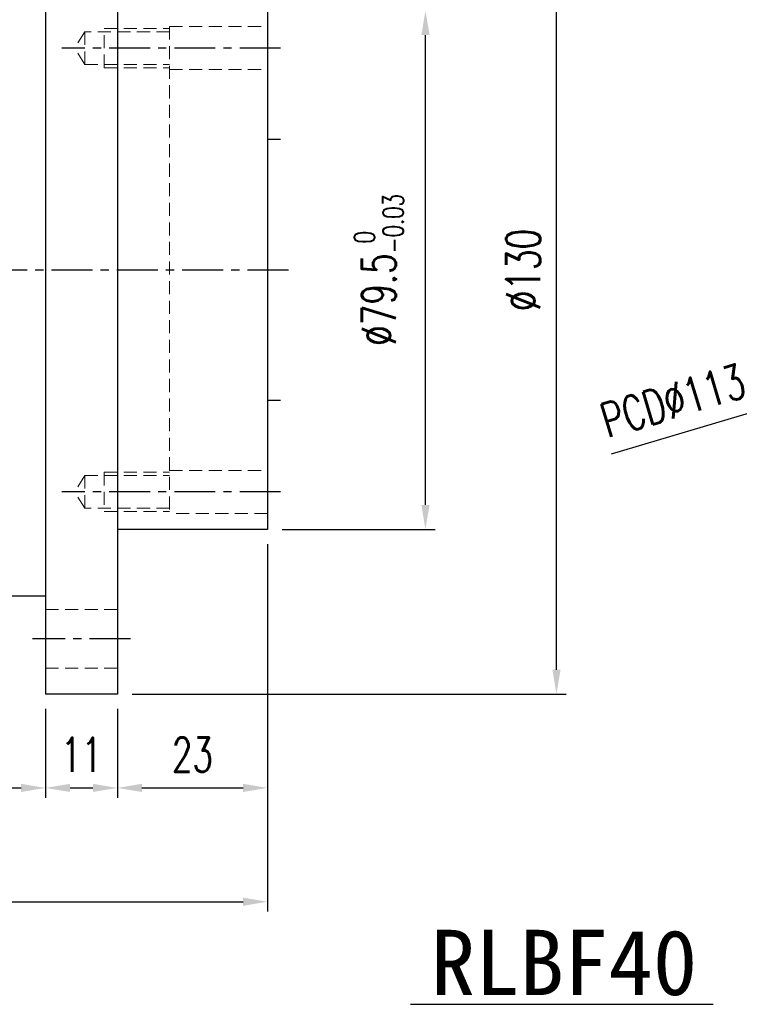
# Model space of a CAD drawing. Header units: millimetres. Extents: x -96 to 653, y -113 to 115.
# Tile 97 of 99: x 395 to 506, y -113 to 38. Entities that reach past the tile are written whole.
import ezdxf
from ezdxf.enums import TextEntityAlignment as Align

# ---------------------------------------------------------------- set-up
doc = ezdxf.new("R2010")
doc.units = ezdxf.units.MM
doc.linetypes.add('CENTER', pattern=[2, 1.25, -0.25, 0.25, -0.25])
doc.linetypes.add('DASHED', pattern=[0.75, 0.5, -0.25])
for name, color, linetype in [('CHA', 7, 'Continuous'), ('CL', 1, 'CENTER'), ('DIM', 4, 'Continuous'), ('HID', 2, 'DASHED'), ('OUT', 3, 'Continuous')]:
    doc.layers.add(name, color=color, linetype=linetype)
doc.styles.add('DIM-7', font='SIMPLEX.shx', dxfattribs={"width": 0.7, "bigfont": 'chineset.shx'})
doc.styles.add('T', font='kaiu.ttf')
doc.dimstyles.new('CNS', dxfattribs={"dimtxt": 3.5, "dimasz": 2.5, "dimexe": 1, "dimexo": 1.5, "dimgap": 0.09, "dimtad": 0, "dimdsep": 46, "dimtxsty": 'DIM-7', "dimcen": 0.09, "dimclrd": 1, "dimclre": 1, "dimclrt": 4, "dimadec": 0, "dimazin": 0, "dimtfac": 1, "dimtix": 1, "dimtmove": 2, "dimatfit": 3, "dimfxl": 1, "dimtvp": 0.971429, "dimtolj": 1, "dimarcsym": 0})

# ---------------------------------------------------------------- blocks, each defined once
blk = doc.blocks.new('*D15')
at = {"layer": 'DEFPOINTS', "color": 0}
for p in [(634.4, 16.17), (526.12, -16.17)]:
    blk.add_point(p, dxfattribs=at)
at = {"layer": 'DIM', "color": 7, "lineweight": -2}
for p, q in [((637.99, 17.24), (641.58, 18.31)), ((634.4, 16.17), (526.12, -16.17)), ((485.96, -28.16), (522.53, -17.24))]:
    blk.add_line(p, q, dxfattribs=at)
at = {"layer": 'DIM', "color": 7}
for points in [[(637.81, 17.84), (638.17, 16.64), (634.4, 16.17)], [(522.35, -16.64), (522.71, -17.84), (526.12, -16.17)]]:
    blk.add_solid(points, dxfattribs=at)
at = {"layer": 'DIM', "color": 7, "insert": (495.36, -20.03), "char_height": 5.25, "attachment_point": 5, "rotation": 16.6261, "style": 'DIM-7'}
blk.add_mtext('\\A1;PCD∅113', dxfattribs=at)
blk = doc.blocks.new('*D16')
at = {"layer": 'DEFPOINTS', "color": 0}
for p in [(433.26, 39.75), (457.44, 39.75), (433.26, -39.75)]:
    blk.add_point(p, dxfattribs=at)
at = {"layer": 'DIM', "color": 7, "lineweight": -2}
for p, q in [((435.51, 39.75), (458.94, 39.75)), ((457.44, -36), (457.44, 36)), ((435.51, -39.75), (458.94, -39.75))]:
    blk.add_line(p, q, dxfattribs=at)
at = {"layer": 'DIM', "color": 7}
for points in [[(456.82, 36), (458.07, 36), (457.44, 39.75)], [(456.82, -36), (458.07, -36), (457.44, -39.75)]]:
    blk.add_solid(points, dxfattribs=at)
at = {"layer": 'DIM', "color": 7, "insert": (450.3, 0), "char_height": 5.25, "attachment_point": 5, "rotation": 90, "style": 'DIM-7'}
blk.add_mtext('\\A1;%%C79.5{\\H3.150000;\\S 0^ -0.03;}', dxfattribs=at)
blk = doc.blocks.new('*D17')
at = {"layer": 'DEFPOINTS', "color": 0}
for p in [(410.26, 65), (477.51, 65), (410.26, -65)]:
    blk.add_point(p, dxfattribs=at)
at = {"layer": 'DIM', "color": 7, "lineweight": -2}
for p, q in [((412.51, 65), (479.01, 65)), ((477.51, -61.25), (477.51, 61.25)), ((412.51, -65), (479.01, -65))]:
    blk.add_line(p, q, dxfattribs=at)
at = {"layer": 'DIM', "color": 7}
for points in [[(476.88, 61.25), (478.13, 61.25), (477.51, 65)], [(476.88, -61.25), (478.13, -61.25), (477.51, -65)]]:
    blk.add_solid(points, dxfattribs=at)
at = {"layer": 'DIM', "color": 7, "insert": (472.41, 0), "char_height": 5.25, "attachment_point": 5, "rotation": 90, "style": 'DIM-7'}
blk.add_mtext('\\A1;%%C130', dxfattribs=at)
blk = doc.blocks.new('*D18')
at = {"layer": 'DEFPOINTS', "color": 0}
for p in [(399.26, -65), (410.26, -65), (410.26, -79.36)]:
    blk.add_point(p, dxfattribs=at)
at = {"layer": 'DIM', "color": 7, "lineweight": -2}
for p, q in [((399.26, -67.25), (399.26, -80.86)), ((410.26, -67.25), (410.26, -80.86)), ((403.01, -79.36), (406.51, -79.36))]:
    blk.add_line(p, q, dxfattribs=at)
at = {"layer": 'DIM', "color": 7}
for points in [[(403.01, -78.73), (403.01, -79.98), (399.26, -79.36)], [(406.51, -78.73), (406.51, -79.98), (410.26, -79.36)]]:
    blk.add_solid(points, dxfattribs=at)
at = {"layer": 'DIM', "color": 7, "insert": (404.76, -74.26), "char_height": 5.25, "attachment_point": 5, "style": 'DIM-7'}
blk.add_mtext('\\A1;11', dxfattribs=at)
blk = doc.blocks.new('*D19')
at = {"layer": 'DEFPOINTS', "color": 0}
for p in [(433.26, -39.75), (410.26, -65), (433.26, -79.36)]:
    blk.add_point(p, dxfattribs=at)
at = {"layer": 'DIM', "color": 7, "lineweight": -2}
for p, q in [((433.26, -42), (433.26, -80.86)), ((410.26, -67.25), (410.26, -80.86)), ((414.01, -79.36), (429.51, -79.36))]:
    blk.add_line(p, q, dxfattribs=at)
at = {"layer": 'DIM', "color": 7}
for points in [[(414.01, -78.73), (414.01, -79.98), (410.26, -79.36)], [(429.51, -78.73), (429.51, -79.98), (433.26, -79.36)]]:
    blk.add_solid(points, dxfattribs=at)
at = {"layer": 'DIM', "color": 7, "insert": (421.76, -74.26), "char_height": 5.25, "attachment_point": 5, "style": 'DIM-7'}
blk.add_mtext('\\A1;23', dxfattribs=at)
blk = doc.blocks.new('*D20')
at = {"layer": 'DEFPOINTS', "color": 0}
for p in [(347.26, -50), (399.26, -65), (399.26, -79.36)]:
    blk.add_point(p, dxfattribs=at)
at = {"layer": 'DIM', "color": 7, "lineweight": -2}
for p, q in [((347.26, -52.25), (347.26, -80.86)), ((399.26, -67.25), (399.26, -80.86)), ((351.01, -79.36), (395.51, -79.36))]:
    blk.add_line(p, q, dxfattribs=at)
at = {"layer": 'DIM', "color": 7}
for points in [[(351.01, -78.73), (351.01, -79.98), (347.26, -79.36)], [(395.51, -78.73), (395.51, -79.98), (399.26, -79.36)]]:
    blk.add_solid(points, dxfattribs=at)
at = {"layer": 'DIM', "color": 7, "insert": (373.26, -74.26), "char_height": 5.25, "attachment_point": 5, "style": 'DIM-7'}
blk.add_mtext('\\A1;52', dxfattribs=at)
blk = doc.blocks.new('*D21')
at = {"layer": 'DEFPOINTS', "color": 0}
for p in [(333.26, -31.71), (433.26, -39.75), (433.26, -96.8)]:
    blk.add_point(p, dxfattribs=at)
at = {"layer": 'DIM', "color": 7, "lineweight": -2}
for p, q in [((333.26, -33.96), (333.26, -98.3)), ((433.26, -42), (433.26, -98.3)), ((337.01, -96.8), (429.51, -96.8))]:
    blk.add_line(p, q, dxfattribs=at)
at = {"layer": 'DIM', "color": 7}
for points in [[(337.01, -96.18), (337.01, -97.43), (333.26, -96.8)], [(429.51, -96.18), (429.51, -97.43), (433.26, -96.8)]]:
    blk.add_solid(points, dxfattribs=at)
at = {"layer": 'DIM', "color": 7, "insert": (383.26, -91.7), "char_height": 5.25, "attachment_point": 5, "style": 'DIM-7'}
blk.add_mtext('\\A1;100', dxfattribs=at)

msp = doc.modelspace()

# ---------------------------------------------------------------- linework, layer by layer
at = {"layer": 'CL', "color": 7, "lineweight": 30, "ltscale": 5}
for p, q in [((435.26, 34), (401.758, 34)), ((435.26, -34), (401.758, -34)), ((412.26, -56.5), (397.26, -56.5))]:
    msp.add_line(p, q, dxfattribs=at)
at = {"layer": 'CL', "color": 0, "ltscale": 5}
msp.add_line((320.196, 0), (437.26, 0), dxfattribs=at)
at = {"layer": 'DIM', "color": 7}
msp.add_line((455.167, -112.515), (501.493, -112.515), dxfattribs=at)
at = {"layer": 'HID', "color": 7, "lineweight": 15, "ltscale": 4}
for p, q in [((405.26, 36.5), (403.758, 34)), ((418.26, 36.5), (405.26, 36.5)), ((405.26, 36.5), (405.26, 31.5)), ((408.26, 31), (408.26, 37)), ((408.26, 37), (418.26, 37)), ((418.26, 37.3), (433.26, 37.3)), ((418.26, 37.3), (418.26, -37.3)), ((405.26, 31.5), (403.758, 34)), ((405.26, 31.5), (418.26, 31.5)), ((408.26, 31), (418.26, 31)), ((418.26, 30.7), (433.26, 30.7)), ((405.26, -31.5), (403.758, -34)), ((405.26, -31.5), (418.26, -31.5)), ((405.26, -31.5), (405.26, -36.5)), ((408.26, -31), (408.26, -37)), ((408.26, -31), (418.26, -31)), ((418.26, -30.7), (433.26, -30.7)), ((405.26, -36.5), (403.758, -34)), ((418.26, -36.5), (405.26, -36.5)), ((408.26, -37), (418.26, -37)), ((433.26, -37.3), (418.26, -37.3)), ((410.26, -52), (399.26, -52)), ((410.26, -61), (399.26, -61))]:
    msp.add_line(p, q, dxfattribs=at)
at = {"layer": 'OUT', "color": 7}
for p, q in [((399.26, 65), (399.26, 0)), ((410.26, 65), (410.26, 0)), ((433.26, 39.75), (433.26, 0)), ((435.26, 20), (433.26, 20)), ((399.26, 0), (399.26, -65)), ((410.26, 0), (410.26, -65)), ((433.26, 0), (433.26, -39.75)), ((435.26, -20), (433.26, -20)), ((433.26, -39.75), (410.26, -39.75)), ((399.26, -50), (347.26, -50)), ((410.26, -65), (399.26, -65))]:
    msp.add_line(p, q, dxfattribs=at)
msp.add_point((433.26, 0), dxfattribs=at)

# ---------------------------------------------------------------- texts
at = {"layer": 'CHA', "style": 'T'}
msp.add_text('RLBF40', height=10, dxfattribs=at).set_placement((478.662, -106.184), align=Align.MIDDLE)

# ---------------------------------------------------------------- dimensions: what is measured, and where the dimension line sits
at = {"layer": 'DIM', "color": 7}
for base, p1, p2, override, picture, middle in [((477.507, 65), (410.26, -65), (410.26, 65), {"dimscale": 1.5, "dimclrd": 7, "dimclre": 7, "dimclrt": 7}, '*D17', (472.407, 0)), ((457.443, 39.75), (433.26, -39.75), (433.26, 39.75), {"dimscale": 1.5, "dimclrd": 7, "dimclre": 7, "dimclrt": 7, "dimtol": 1, "dimtm": 0.03, "dimtfac": 0.6, "dimtdec": 3}, '*D16', (450.303, 0))]:
    dim = msp.add_linear_dim(base=base, p1=p1, p2=p2, angle=90, text='%%C<>', dimstyle='CNS', override=override, dxfattribs=at)
    dim.commit()
    dim.dimension.update_dxf_attribs({"geometry": picture, "text_midpoint": middle})
dim = msp.add_diameter_dim_2p(p1=(634.398, 16.166), p2=(526.122, -16.166), text='PCD<>', dimstyle='CNS', override={"dimscale": 1.5, "dimclrd": 7, "dimclre": 4, "dimclrt": 7, "dimtmove": 0}, dxfattribs=at)
dim.commit()
dim.dimension.update_dxf_attribs({"geometry": '*D15', "text_midpoint": (496.819, -24.916), "dimtype": 163})
for base, p1, p2, picture, middle in [((433.26, -96.801), (333.26, -31.708), (433.26, -39.75), '*D21', (383.26, -91.701)), ((433.26, -79.357), (410.26, -65), (433.26, -39.75), '*D19', (421.76, -74.257)), ((399.26, -79.357), (347.26, -50), (399.26, -65), '*D20', (373.26, -74.257)), ((410.26, -79.357), (399.26, -65), (410.26, -65), '*D18', (404.76, -74.257))]:
    dim = msp.add_linear_dim(base=base, p1=p1, p2=p2, angle=180, dimstyle='CNS', override={"dimscale": 1.5, "dimclrd": 7, "dimclre": 7, "dimclrt": 7}, dxfattribs=at)
    dim.commit()
    dim.dimension.update_dxf_attribs({"geometry": picture, "text_midpoint": middle})

doc.saveas('drawing.dxf')
